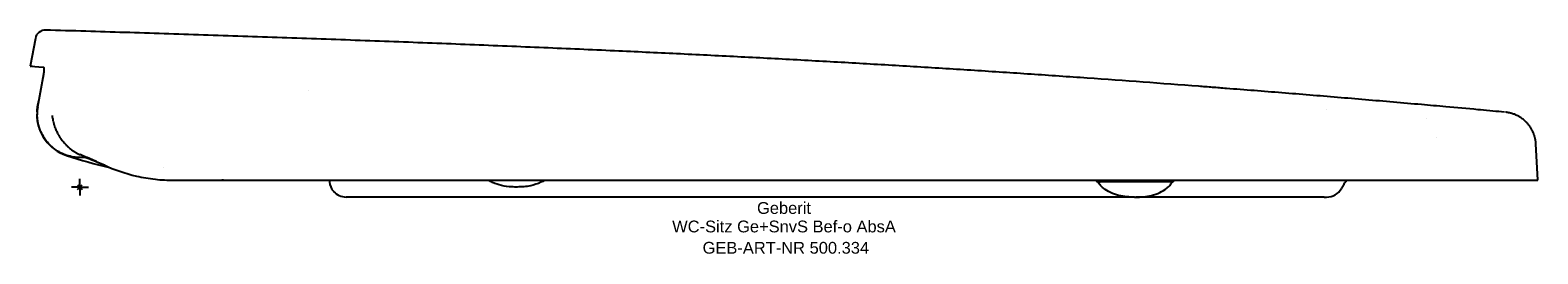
# Model space of a CAD drawing. Header units: millimetres. Extents: x -15 to 433, y -20 to 47.
import ezdxf
from ezdxf.enums import TextEntityAlignment as Align

# ---------------------------------------------------------------- set-up
doc = ezdxf.new("R2010")
doc.units = ezdxf.units.MM
doc.layers.get('0').update_dxf_attribs({"linetype": 'CONTINUOUS'})
for name, color, linetype, lineweight in [('Arbeitspunkt(DIN)', 7, 'CONTINUOUS', 25), ('GEB-ART-NR', 1, 'CONTINUOUS', 18), ('GEB-BEZUG', 2, 'CONTINUOUS', 25), ('GEB-TEXT', 5, 'CONTINUOUS', 18)]:
    doc.layers.add(name, color=color, linetype=linetype, lineweight=lineweight)
doc.layers.add('GEB-KONTUR-A', color=5, linetype='CONTINUOUS')
doc.styles.get("Standard").update_dxf_attribs({"font": 'arial.ttf'})

# ---------------------------------------------------------------- blocks, each defined once
blk = doc.blocks.new('Einfügepunkt')
at = {"layer": 'GEB-BEZUG'}
for p, q in [((-0.71, -0.71), (0.71, 0.71)), ((-0.71, 0.71), (0.71, -0.71))]:
    blk.add_line(p, q, dxfattribs=at)

msp = doc.modelspace()

# ---------------------------------------------------------------- linework, layer by layer
at = {"layer": 'Arbeitspunkt(DIN)', "ltscale": 25}
for q in [(-2.5, 0), (0, 2.5), (0, -2.5), (2.5, 0)]:
    msp.add_line((0, 0), q, dxfattribs=at)
at = {"layer": 'GEB-KONTUR-A', "ltscale": 25}
for p, q in [((-13.24, 44.25), (-14.78, 36.02)), ((-12.53, 23.92), (-10.91, 32.61)), ((67.93, 28.83), (67.93, 28.83)), ((370.12, 22.94), (370.12, 22.94)), ((400.01, 20.37), (400.01, 20.37)), ((423.37, 22.27), (423.37, 22.27)), ((402.93, 14.85), (402.93, 14.85)), ((402.93, 14.85), (402.93, 14.85)), ((433, 2.03), (432.43, 12.84)), ((1.55, 8.78), (1.55, 8.78)), ((24.95, 5.73), (24.95, 5.73)), ((27.95, 2.03), (27.95, 2.03)), ((27.95, 2.03), (33.28, 2.03)), ((33.28, 2.03), (342.7, 2.03)), ((42.65, 2.03), (42.19, 2.03)), ((302.82, 1.53), (302.46, 1.53)), ((302.46, 1.53), (302.46, 1.53)), ((302.82, 1.53), (303.04, 1.53)), ((324.16, 1.53), (303.04, 1.53)), ((324.16, 1.53), (324.32, 1.53)), ((342.7, 2.03), (363.4, 2.03)), ((363.4, 2.03), (380.44, 2.03)), ((380.44, 2.03), (403.63, 2.03)), ((403.63, 2.03), (415.53, 2.03)), ((415.53, 2.03), (431.66, 2.03)), ((431.66, 2.03), (433, 2.03)), ((83.85, -2.97), (79.07, -2.97)), ((150.46, -2.97), (83.85, -2.97)), ((215.02, -2.97), (150.46, -2.97)), ((306.19, -2.97), (215.02, -2.97)), ((313.14, -2.97), (306.19, -2.97)), ((313.21, -2.97), (313.57, -2.97)), ((326.29, -2.97), (313.64, -2.97)), ((336.25, -2.97), (326.29, -2.97)), ((353.58, -2.97), (336.25, -2.97)), ((359.47, -2.97), (353.58, -2.97)), ((369.51, -2.97), (359.47, -2.97)), ((369.51, -2.97), (370.28, -2.97))]:
    msp.add_line(p, q, dxfattribs=at)
for centre, radius, start, end in [((-10.29, 43.7), 3, 88.3395, 169.3925), ((0, 21.53), 12.75, 180, 251.8191), ((42.19, 149.99), 147.96, 251.8191, 256.9481), ((302.54, 2.53), 1, 210, 270), ((324.24, 2.53), 1, 270, 330), ((370.28, 2.03), 5, 270, 331.0832)]:
    msp.add_arc(centre, radius, start, end, dxfattribs=at)
for centre, major_axis, ratio, start_param, end_param in [((1636.29, -224.76), (-1651.07, 260.78), 0.00004, 6.283184, 6.301955), ((7.53, 21.5), (16.92, -11.22), 0.996121, 3.648029, 3.673952)]:
    msp.add_ellipse(centre, major_axis=major_axis, ratio=ratio, start_param=start_param, end_param=end_param, dxfattribs=at)
for points, knots in [([(423.12, 22.29), (421.96, 22.4), (420.81, 22.51), (418.41, 22.73), (417.18, 22.84), (415.67, 22.98), (415.41, 23), (411.98, 23.32), (408.82, 23.6), (403.25, 24.1), (400.83, 24.32), (392.85, 25.02), (387.31, 25.5), (376.26, 26.44), (370.75, 26.91), (362.5, 27.59), (359.74, 27.81), (354.25, 28.25), (351.5, 28.47), (346, 28.91), (341.88, 29.23), (336.38, 29.66), (333.63, 29.87), (321.26, 30.82), (310.24, 31.63), (296.39, 32.6), (290.84, 32.99), (279.7, 33.75), (265.7, 34.68), (248.72, 35.75), (231.54, 36.77), (214.12, 37.76), (196.43, 38.7), (178.41, 39.6), (159.51, 40.49), (139.24, 41.39), (117.34, 42.29), (94.78, 43.18), (71.72, 44.03), (56.16, 44.58), (40.58, 45.11), (32.77, 45.37), (17.21, 45.87), (9.45, 46.11), (-2.25, 46.47), (-6.24, 46.58), (-10.2, 46.7)], [0.0006369, 0.0006369, 0.0006369, 0.0006369, 0.009276, 0.009276, 0.0185695, 0.0185695, 0.0205574, 0.0205574, 0.0443339, 0.0443339, 0.0626267, 0.0626267, 0.104696, 0.104696, 0.1467654, 0.1467654, 0.1678, 0.1678, 0.1888347, 0.1888347, 0.2098694, 0.2203867, 0.230904, 0.230904, 0.3150427, 0.3150427, 0.3360774, 0.357112, 0.3991813, 0.4412507, 0.48332, 0.5253893, 0.5674587, 0.609528, 0.6515973, 0.6979279, 0.7442584, 0.790589, 0.8369196, 0.8832501, 0.8832501, 0.9295807, 0.9295807, 0.9759112, 0.9759112, 1, 1, 1, 1]), ([(-10.91, 32.61), (-10.91, 32.61), (-10.91, 32.61), (-10.91, 32.62), (-10.84, 32.99), (-10.77, 33.39), (-10.67, 34.12), (-10.63, 34.46), (-10.59, 34.98), (-10.58, 35.2), (-10.61, 35.48), (-10.63, 35.55), (-10.67, 35.55)], [1.8280427, 1.8280427, 1.8280427, 1.8280427, 1.8288933, 1.8288933, 1.8288933, 1.9431608, 1.9431608, 2.0574283, 2.0574283, 2.1703291, 2.1703291, 2.2745749, 2.2745749, 2.2745749, 2.2745749]), ([(-12.53, 23.92), (-12.6, 23.53), (-12.66, 23.13), (-12.73, 22.33), (-12.75, 21.93), (-12.74, 21.53)], [-0.2407387, -0.2407387, -0.2407387, -0.2407387, -0.1203828, -0.1203828, -0.000001, -0.000001, -0.000001, -0.000001]), ([(-12.71, 22.71), (-12.7, 22.78), (-12.7, 22.85), (-12.69, 22.97), (-12.68, 23.02), (-12.68, 23.07)], [0.00060035, 0.00060035, 0.00060035, 0.00060035, 0.02262408, 0.02262408, 0.03790637, 0.03790637, 0.03790637, 0.03790637]), ([(-12.69, 23.14), (-12.64, 23.4), (-12.61, 23.66), (-12.48, 24.53), (-12.35, 25.13), (-12.19, 25.73), (-12.19, 25.73), (-12.19, 25.74)], [-2.6211426, -2.6211426, -2.6211426, -2.6211426, -2.5286067, -2.5286067, -2.3150014, -2.3150014, -2.3131084, -2.3131084, -2.3131084, -2.3131084]), ([(0.14, 8.78), (-1.22, 8.78), (-2.6, 9.01), (-5.16, 9.86), (-6.38, 10.5), (-8.54, 12.11), (-9.51, 13.1), (-11.09, 15.31), (-11.71, 16.56), (-12.31, 18.45), (-12.46, 19.05), (-12.67, 20.28), (-12.73, 20.91), (-12.74, 21.53)], [0, 0, 0, 0, 0.408709, 0.408709, 0.811862, 0.811862, 1.21986, 1.21986, 1.634514, 1.634514, 1.823523, 1.823523, 2.016293, 2.016293, 2.016293, 2.016293]), ([(-8.25, 21.29), (-8.22, 21.05), (-8.19, 20.8), (-8.15, 20.55), (-8.12, 20.31), (-8.07, 20.07), (-8.02, 19.82), (-8.01, 19.76), (-7.99, 19.7), (-7.98, 19.64), (-7.92, 19.37), (-7.85, 19.09), (-7.77, 18.82), (-7.73, 18.68), (-7.69, 18.54), (-7.65, 18.4), (-7.63, 18.37), (-7.62, 18.33), (-7.61, 18.29), (-7.6, 18.26), (-7.59, 18.22), (-7.57, 18.18), (-7.56, 18.15), (-7.55, 18.11), (-7.54, 18.07), (-7.53, 18.05), (-7.52, 18.02), (-7.51, 18), (-7.43, 17.78), (-7.36, 17.58), (-7.27, 17.37), (-7.19, 17.17), (-7.1, 16.97), (-7.02, 16.77), (-6.93, 16.59), (-6.85, 16.42), (-6.77, 16.25), (-6.67, 16.06), (-6.58, 15.88), (-6.48, 15.7), (-6.44, 15.63), (-6.39, 15.55), (-6.35, 15.48), (-6.28, 15.36), (-6.21, 15.24), (-6.14, 15.13), (-6.11, 15.07), (-6.07, 15.01), (-6.04, 14.96), (-6.02, 14.94), (-6.01, 14.92), (-6, 14.9), (-5.99, 14.88), (-5.98, 14.86), (-5.96, 14.84), (-5.95, 14.83), (-5.94, 14.81), (-5.93, 14.79), (-5.79, 14.57), (-5.64, 14.36), (-5.49, 14.15), (-5.34, 13.95), (-5.18, 13.74), (-5.02, 13.55), (-4.93, 13.43), (-4.83, 13.32), (-4.74, 13.21), (-4.57, 13.02), (-4.4, 12.83), (-4.23, 12.66), (-4.19, 12.61), (-4.14, 12.56), (-4.1, 12.52), (-3.99, 12.41), (-3.88, 12.3), (-3.77, 12.2), (-3.74, 12.17), (-3.71, 12.14), (-3.68, 12.12), (-3.66, 12.09), (-3.63, 12.06), (-3.6, 12.04), (-3.57, 12.01), (-3.54, 11.99), (-3.51, 11.96), (-3.49, 11.94), (-3.47, 11.92), (-3.44, 11.9), (-3.24, 11.71), (-3.03, 11.54), (-2.82, 11.37), (-2.61, 11.21), (-2.39, 11.05), (-2.17, 10.9), (-2.04, 10.81), (-1.91, 10.72), (-1.79, 10.64), (-1.71, 10.59), (-1.63, 10.54), (-1.55, 10.49), (-1.47, 10.44), (-1.38, 10.39), (-1.3, 10.34), (-1.22, 10.3), (-1.14, 10.25), (-1.05, 10.2), (-1, 10.17), (-0.95, 10.15), (-0.9, 10.12), (-0.63, 9.98), (-0.37, 9.85), (-0.1, 9.73), (-0.04, 9.7), (0.02, 9.68), (0.08, 9.65)], [0, 0, 0, 0, 0.0563145, 0.0563145, 0.0563145, 0.1118464, 0.1118464, 0.1118464, 0.125, 0.125, 0.125, 0.1875, 0.1875, 0.1875, 0.21875, 0.21875, 0.21875, 0.2275643, 0.2275643, 0.2275643, 0.23637, 0.23637, 0.23637, 0.2447188, 0.2447188, 0.2447188, 0.25, 0.25, 0.25, 0.2923747, 0.2923747, 0.2923747, 0.3353474, 0.3353474, 0.3353474, 0.375, 0.375, 0.375, 0.4188245, 0.4188245, 0.4188245, 0.4375, 0.4375, 0.4375, 0.46875, 0.46875, 0.46875, 0.484375, 0.484375, 0.484375, 0.4901122, 0.4901122, 0.4901122, 0.4955129, 0.4955129, 0.4955129, 0.5, 0.5, 0.5, 0.5479211, 0.5479211, 0.5479211, 0.5964622, 0.5964622, 0.5964622, 0.625, 0.625, 0.625, 0.6744241, 0.6744241, 0.6744241, 0.6875, 0.6875, 0.6875, 0.71875, 0.71875, 0.71875, 0.7273395, 0.7273395, 0.7273395, 0.7359502, 0.7359502, 0.7359502, 0.7440631, 0.7440631, 0.7440631, 0.75, 0.75, 0.75, 0.797909, 0.797909, 0.797909, 0.8464754, 0.8464754, 0.8464754, 0.875, 0.875, 0.875, 0.8925377, 0.8925377, 0.8925377, 0.9100048, 0.9100048, 0.9100048, 0.9271536, 0.9271536, 0.9271536, 0.9375, 0.9375, 0.9375, 0.9882557, 0.9882557, 0.9882557, 1, 1, 1, 1]), ([(432.43, 12.84), (432.43, 12.88), (432.43, 12.92), (432.43, 12.97), (432.42, 13.02), (432.42, 13.08), (432.41, 13.14), (432.41, 13.2), (432.4, 13.26), (432.4, 13.33), (432.39, 13.39), (432.38, 13.47), (432.37, 13.54), (432.36, 13.62), (432.35, 13.7), (432.34, 13.78), (432.33, 13.86), (432.31, 13.95), (432.3, 14.04), (432.28, 14.13), (432.26, 14.22), (432.24, 14.32), (432.22, 14.41), (432.2, 14.51), (432.18, 14.62), (432.15, 14.72), (432.13, 14.82), (432.1, 14.93), (432.07, 15.03), (432.04, 15.13), (432.01, 15.24), (431.98, 15.35), (431.94, 15.47), (431.9, 15.58), (431.86, 15.7), (431.81, 15.83), (431.76, 15.95), (431.75, 15.98), (431.74, 16.01), (431.73, 16.04), (431.72, 16.07), (431.7, 16.1), (431.69, 16.13), (431.68, 16.16), (431.67, 16.19), (431.65, 16.22), (431.64, 16.24), (431.63, 16.26), (431.62, 16.28), (431.57, 16.42), (431.5, 16.56), (431.44, 16.69), (431.37, 16.82), (431.31, 16.95), (431.24, 17.08), (431.17, 17.2), (431.1, 17.32), (431.03, 17.44), (430.96, 17.56), (430.89, 17.68), (430.81, 17.79), (430.74, 17.91), (430.66, 18.02), (430.58, 18.13), (430.5, 18.24), (430.43, 18.34), (430.35, 18.44), (430.27, 18.54), (430.2, 18.64), (430.12, 18.73), (430.04, 18.82), (429.97, 18.9), (429.89, 18.99), (429.88, 19.01), (429.86, 19.02), (429.85, 19.04), (429.83, 19.06), (429.82, 19.07), (429.8, 19.09), (429.79, 19.11), (429.77, 19.12), (429.75, 19.14), (429.74, 19.16), (429.72, 19.17), (429.7, 19.19), (429.69, 19.21), (429.68, 19.22), (429.66, 19.24), (429.53, 19.37), (429.4, 19.51), (429.26, 19.63), (429.12, 19.76), (428.99, 19.88), (428.84, 20), (428.7, 20.12), (428.56, 20.23), (428.41, 20.34), (428.26, 20.45), (428.11, 20.56), (427.96, 20.66), (427.8, 20.76), (427.65, 20.86), (427.49, 20.95), (427.33, 21.04), (427.17, 21.13), (427.01, 21.21), (426.85, 21.29), (426.69, 21.37), (426.52, 21.44), (426.36, 21.52), (426.19, 21.59), (426.02, 21.65), (425.86, 21.71), (425.69, 21.77), (425.52, 21.83), (425.35, 21.88), (425.18, 21.93), (425.02, 21.98), (424.96, 21.99), (424.9, 22.01), (424.84, 22.02), (424.67, 22.06), (424.5, 22.1), (424.33, 22.13), (424.16, 22.17), (423.99, 22.19), (423.82, 22.22), (423.67, 22.24), (423.52, 22.26), (423.37, 22.27)], [0, 0, 0, 0, 0.021646, 0.021646, 0.021646, 0.043741, 0.043741, 0.043741, 0.064647, 0.064647, 0.064647, 0.085208, 0.085208, 0.085208, 0.105394, 0.105394, 0.105394, 0.125183, 0.125183, 0.125183, 0.144342, 0.144342, 0.144342, 0.163147, 0.163147, 0.163147, 0.181381, 0.181381, 0.181381, 0.198406, 0.198406, 0.198406, 0.216391, 0.216391, 0.216391, 0.234375, 0.234375, 0.234375, 0.238281, 0.238281, 0.238281, 0.242103, 0.242103, 0.242103, 0.246233, 0.246233, 0.246233, 0.25, 0.25, 0.25, 0.275535, 0.275535, 0.275535, 0.301625, 0.301625, 0.301625, 0.328089, 0.328089, 0.328089, 0.354957, 0.354957, 0.354957, 0.383405, 0.383405, 0.383405, 0.411393, 0.411393, 0.411393, 0.440091, 0.440091, 0.440091, 0.46875, 0.46875, 0.46875, 0.475504, 0.475504, 0.475504, 0.482569, 0.482569, 0.482569, 0.489374, 0.489374, 0.489374, 0.495444, 0.495444, 0.495444, 0.5, 0.5, 0.5, 0.535582, 0.535582, 0.535582, 0.57136, 0.57136, 0.57136, 0.607366, 0.607366, 0.607366, 0.643794, 0.643794, 0.643794, 0.680509, 0.680509, 0.680509, 0.717543, 0.717543, 0.717543, 0.754926, 0.754926, 0.754926, 0.792899, 0.792899, 0.792899, 0.831233, 0.831233, 0.831233, 0.870147, 0.870147, 0.870147, 0.883529, 0.883529, 0.883529, 0.923272, 0.923272, 0.923272, 0.963813, 0.963813, 0.963813, 1, 1, 1, 1]), ([(7.3, 6.49), (5.98, 7.09), (4.72, 7.65), (2.3, 8.71), (1.16, 9.19), (0.08, 9.65)], [0.000001, 0.000001, 0.000001, 0.000001, 0.535181, 0.535181, 1.07036, 1.07036, 1.07036, 1.07036]), ([(7.84, 6.25), (5.62, 7.22), (3.73, 7.99), (1.44, 8.81), (0.66, 9.04), (0.53, 9.07)], [0, 0, 0, 0, 1.064068, 1.064068, 1.80924, 1.80924, 1.80924, 1.80924]), ([(7.3, 6.49), (10.16, 5.2), (13.35, 4.07), (18.64, 2.87), (20.5, 2.55), (24.22, 2.14), (26.07, 2.03), (27.95, 2.03)], [0.000001, 0.000001, 0.000001, 0.000001, 1.159426, 1.159426, 1.753057, 1.753057, 2.318849, 2.318849, 2.318849, 2.318849]), ([(74.04, 2.03), (74.04, 2), (74.05, 1.98), (74.05, 1.95), (74.07, 1.79), (74.09, 1.63), (74.11, 1.47)], [0.98749179, 0.98749179, 0.98749179, 0.98749179, 0.98934204, 0.98934204, 0.98934204, 1, 1, 1, 1]), ([(74.11, 1.47), (74.21, 0.57), (74.59, -0.48), (75.39, -1.35), (75.41, -1.37), (75.42, -1.38), (75.43, -1.4), (76.27, -2.28), (77.57, -2.97), (79.07, -2.97)], [0, 0, 0, 0, 0.492182, 0.492182, 0.492182, 0.5, 0.5, 0.5, 1, 1, 1, 1]), ([(138.06, 2.03), (137.7, 1.8), (137.32, 1.6), (135.96, 0.97), (134.92, 0.63), (133.19, 0.26), (132.5, 0.16), (131.17, 0.05), (130.53, 0.03), (129.86, 0.02), (129.83, 0.02), (129.78, 0.02), (129.76, 0.02), (129.73, 0.02), (129.72, 0.02), (129.7, 0.02), (129.7, 0.02), (129.68, 0.02), (129.68, 0.02), (129.66, 0.02), (129.65, 0.02), (129.6, 0.02), (129.56, 0.02), (129.41, 0.02), (129.3, 0.02), (128.86, 0.03), (128.53, 0.04), (127.21, 0.11), (126.21, 0.24), (124.32, 0.68), (123.42, 0.97), (122.13, 1.56), (121.71, 1.78), (121.31, 2.03)], [0.233704, 0.233704, 0.233704, 0.233704, 0.361494, 0.361494, 0.683963, 0.683963, 0.893321, 0.893321, 1.084341, 1.084341, 1.094095, 1.094095, 1.099708, 1.099708, 1.102554, 1.102554, 1.104688, 1.104688, 1.106526, 1.106526, 1.110201, 1.110201, 1.121226, 1.121226, 1.154301, 1.154301, 1.253541, 1.253541, 1.552151, 1.552151, 1.835336, 1.835336, 1.977193, 1.977193, 1.977193, 1.977193]), ([(313.21, -2.97), (312.47, -2.97), (311.7, -2.95), (310.13, -2.8), (309.32, -2.67), (307.67, -2.25), (306.84, -1.97), (305.32, -1.28), (304.62, -0.87), (303.66, -0.11), (303.35, 0.18), (302.82, 0.8), (302.6, 1.14), (302.46, 1.53)], [0, 0, 0, 0, 0.2, 0.2, 0.4, 0.4, 0.6, 0.6, 0.8, 0.8, 0.9, 0.9, 1, 1, 1, 1]), ([(313.57, -2.97), (314.31, -2.97), (315.07, -2.95), (316.65, -2.8), (317.45, -2.67), (319.1, -2.25), (319.93, -1.97), (321.45, -1.28), (322.15, -0.87), (323.11, -0.11), (323.42, 0.18), (323.95, 0.8), (324.17, 1.14), (324.32, 1.53)], [0, 0, 0, 0, 0.2, 0.2, 0.4, 0.4, 0.6, 0.6, 0.8, 0.8, 0.9, 0.9, 1, 1, 1, 1]), ([(376.23, 2.03), (376.13, 1.9), (376.03, 1.76), (375.93, 1.62), (375.69, 1.3), (375.47, 0.96), (375.25, 0.62), (375.04, 0.29), (374.85, -0.05), (374.66, -0.39)], [0.7849159, 0.7849159, 0.7849159, 0.7849159, 0.8226932, 0.8226932, 0.8226932, 0.9126779, 0.9126779, 0.9126779, 1, 1, 1, 1])]:
    msp.add_open_spline(points, degree=3, knots=knots, dxfattribs=at)
for points in [[(-10.67, 35.55), (-13.01, 35.77), (-14.29, 35.91), (-14.49, 35.98)], [(-12.72, 22.35), (-12.71, 22.57), (-12.69, 22.78), (-12.67, 22.99)], [(-12.72, 22.35), (-12.74, 22.08), (-12.75, 21.8), (-12.75, 21.53)], [(1.5, 8.78), (0.99, 8.78), (0.54, 8.78), (0.14, 8.78)]]:
    msp.add_open_spline(points, degree=3, dxfattribs=at)

# ---------------------------------------------------------------- block references
at = {"ltscale": 25}
msp.add_blockref('Einfügepunkt', (0, 0), dxfattribs=at)

# ---------------------------------------------------------------- texts
at = {"layer": 'GEB-ART-NR'}
msp.add_text('GEB-ART-NR 500.334', height=3.5, dxfattribs=at).set_placement((209.66, -19.81), align=Align.CENTER)
at = {"layer": 'GEB-TEXT'}
for s, p in [('Geberit', (209.11, -7.97)), ('WC-Sitz Ge+SnvS Bef-o AbsA', (209.11, -13.47))]:
    msp.add_text(s, height=3.5, dxfattribs=at).set_placement(p, align=Align.CENTER)

doc.saveas('drawing.dxf')
